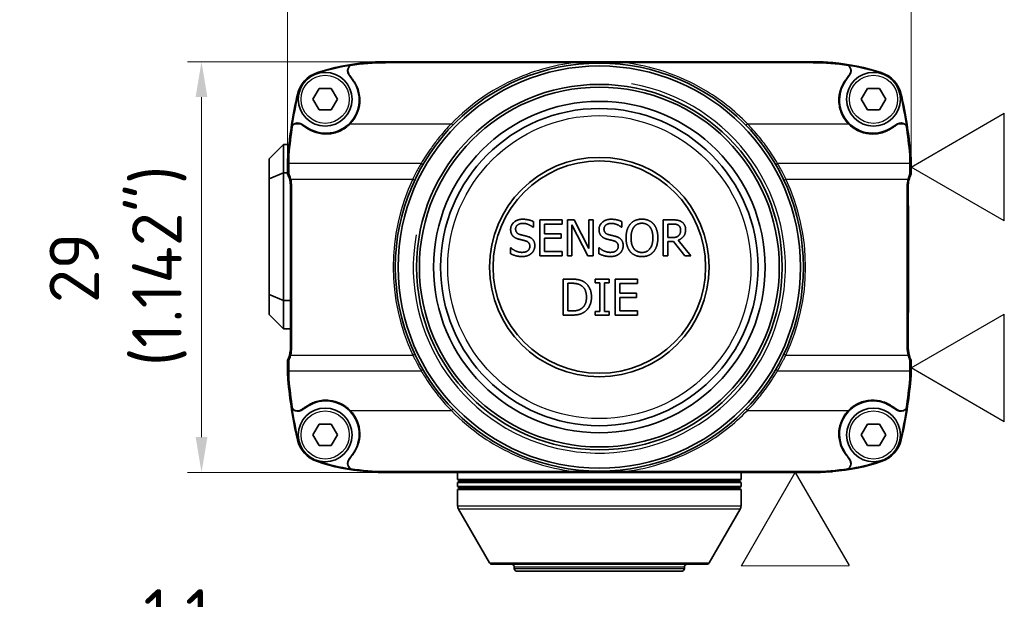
# Model space of a CAD drawing. Header units: millimetres. Extents: x 0 to 420, y 0 to 297.
# Tile 23 of 46: x 209 to 279, y 151 to 192. Entities that reach past the tile are written whole.
import ezdxf
from ezdxf.enums import TextEntityAlignment as Align

# ---------------------------------------------------------------- set-up
doc = ezdxf.new("R2010")
doc.units = ezdxf.units.MM
doc.layers.get('0').update_dxf_attribs({"lineweight": 25})
for name, color, linetype, lineweight in [('Bemaßung (ISO)', 7, 'Continuous', 18), ('Sichtbar (ISO)', 7, 'Continuous', 35), ('Sichtbar schmal (ISO)', 7, 'Continuous', 25), ('Skizziergeometrie (ISO)', 7, 'Continuous', 25), ('Symbole(DIN) 2', 7, 'Continuous', 25)]:
    doc.layers.add(name, color=color, linetype=linetype, lineweight=lineweight)
doc.styles.add('Aktuell-DIN', font='arial.ttf')
doc.styles.add('Notiztext (DIN)', font='isocpeur.ttf')
doc.styles.add('Textstil35', font='arial.ttf')
doc.dimstyles.new('Standard (DIN)', dxfattribs={"dimtxt": 3.5, "dimasz": 2.5, "dimexe": 1, "dimexo": 0, "dimgap": 0.7, "dimtad": 1, "dimtoh": 1, "dimrnd": 1e-08, "dimtxsty": 'Notiztext (DIN)', "dimcen": 0.09, "dimdle": 10, "dimclrd": 256, "dimclre": 256, "dimclrt": 256, "dimazin": 2, "dimtfac": 0.514286, "dimtdec": 4, "dimtmove": 0, "dimatfit": 3, "dimfxl": 1, "dimtolj": 1, "dimlwd": -1, "dimlwe": -1, "dimarcsym": 0})

# ---------------------------------------------------------------- blocks, each defined once
blk = doc.blocks.new('*D22')
at = {"layer": 'Bemaßung (ISO)', "transparency": 16777216}
for p, q in [((228.4, 181.989), (228.4, 200.989)), ((272.4, 181.989), (272.4, 200.989)), ((230.9, 199.989), (269.9, 199.989))]:
    blk.add_line(p, q, dxfattribs=at)
for points in [[(230.9, 200.406), (230.9, 199.573), (228.4, 199.989)], [(269.9, 200.406), (269.9, 199.573), (272.4, 199.989)]]:
    blk.add_solid(points, dxfattribs=at)
at = {"layer": 'Defpoints', "color": 0, "transparency": 16777216}
for p in [(272.4, 199.989), (228.4, 181.989), (272.4, 181.989)]:
    blk.add_point(p, dxfattribs=at)
at = {"layer": 'Bemaßung (ISO)', "transparency": 16777216, "insert": (243.225, 210.723), "char_height": 3.5, "attachment_point": 1, "style": 'Notiztext (DIN)'}
blk.add_mtext('\\A1;{  }44{\\P(1.732")}', dxfattribs=at)
blk = doc.blocks.new('*D23')
at = {"layer": 'Bemaßung (ISO)', "transparency": 16777216}
for p, q in [((235.289, 188.923), (221.322, 188.923)), ((222.322, 186.423), (222.322, 162.423)), ((235.289, 159.923), (221.322, 159.923))]:
    blk.add_line(p, q, dxfattribs=at)
for points in [[(221.905, 186.423), (222.739, 186.423), (222.322, 188.923)], [(221.905, 162.423), (222.739, 162.423), (222.322, 159.923)]]:
    blk.add_solid(points, dxfattribs=at)
at = {"layer": 'Defpoints', "color": 0, "transparency": 16777216}
for p in [(235.289, 188.923), (222.322, 159.923), (235.289, 159.923)]:
    blk.add_point(p, dxfattribs=at)
at = {"layer": 'Bemaßung (ISO)', "transparency": 16777216, "insert": (211.589, 167.423), "char_height": 3.5, "attachment_point": 1, "rotation": 90, "style": 'Notiztext (DIN)'}
blk.add_mtext('\\A1;{  }29{\\P(1.142")}', dxfattribs=at)
blk = doc.blocks.new('Spezielle Angaben')
at = {"layer": 'Skizziergeometrie (ISO)'}
for p, q in [((0, 0), (6.582, 3.8)), ((6.582, -3.8), (6.582, 3.8)), ((6.582, -3.8), (0, 0))]:
    blk.add_line(p, q, dxfattribs=at)
at = {"layer": 'Symbole(DIN) 2', "color": 7, "style": 'Aktuell-DIN'}
blk.add_attdef('Angaben:', text='', height=3.5, dxfattribs=at).set_placement((10, 2.5), align=Align.TOP_LEFT)
at = {"layer": 'Symbole(DIN) 2', "color": 7, "style": 'Textstil35'}
blk.add_attdef('Position:', text='', height=2.5, dxfattribs=at).set_placement((2.5, 0), align=Align.MIDDLE_LEFT)
blk = doc.blocks.new('*D33')
at = {"layer": 'Bemaßung (ISO)', "transparency": 16777216}
for p, q in [((207.979, 169.023), (207.979, 139.95)), ((206.877, 168.733), (206.877, 139.95)), ((204.377, 140.95), (201.877, 140.95)), ((206.877, 140.95), (207.979, 140.95)), ((210.479, 140.95), (229.864, 140.95))]:
    blk.add_line(p, q, dxfattribs=at)
for points in [[(204.377, 141.366), (204.377, 140.533), (206.877, 140.95)], [(210.479, 141.366), (210.479, 140.533), (207.979, 140.95)]]:
    blk.add_solid(points, dxfattribs=at)
at = {"layer": 'Defpoints', "color": 0, "transparency": 16777216}
for p in [(207.979, 169.023), (206.877, 168.733), (206.877, 140.95)]:
    blk.add_point(p, dxfattribs=at)
at = {"layer": 'Bemaßung (ISO)', "transparency": 16777216, "insert": (213.764, 151.683), "char_height": 3.5, "attachment_point": 1, "style": 'Notiztext (DIN)'}
blk.add_mtext('\\A1;{  }1,1{\\P(0.043")}', dxfattribs=at)

msp = doc.modelspace()

# ---------------------------------------------------------------- linework, layer by layer
at = {"layer": 'Sichtbar (ISO)'}
for p, q in [((233.977, 188.873), (234.05, 188.873)), ((233.977, 188.867), (233.977, 188.873)), ((235.289, 188.923), (265.51, 188.923)), ((235.291, 188.863), (235.289, 188.863)), ((235.289, 188.856), (235.291, 188.856)), ((235.329, 188.863), (235.291, 188.863)), ((248.688, 188.863), (235.329, 188.863)), ((265.47, 188.863), (252.111, 188.863)), ((265.508, 188.863), (265.47, 188.863)), ((265.51, 188.863), (265.508, 188.863)), ((265.508, 188.856), (265.51, 188.856)), ((266.749, 188.873), (266.822, 188.873)), ((266.822, 188.873), (266.822, 188.867)), ((233.019, 187.579), (232.712, 188.014)), ((267.78, 187.579), (268.087, 188.014)), ((230.183, 186.273), (230.616, 187.023)), ((230.616, 187.023), (231.483, 187.023)), ((231.483, 187.023), (231.916, 186.273)), ((268.883, 186.273), (269.316, 187.023)), ((269.316, 187.023), (270.183, 187.023)), ((270.183, 187.023), (270.616, 186.273)), ((230.616, 185.523), (230.183, 186.273)), ((231.916, 186.273), (231.483, 185.523)), ((269.316, 185.523), (268.883, 186.273)), ((270.616, 186.273), (270.183, 185.523)), ((231.483, 185.523), (230.616, 185.523)), ((270.183, 185.523), (269.316, 185.523)), ((229.355, 184.537), (229.87, 184.221)), ((271.444, 184.537), (270.929, 184.221)), ((227.1, 182.073), (228.1, 183.073)), ((228.1, 181.073), (228.1, 183.073)), ((228.489, 183.073), (228.1, 183.073)), ((227.1, 182.073), (227.1, 180.659)), ((228.4, 181.989), (228.4, 180.985)), ((272.4, 180.985), (272.4, 181.989)), ((227.1, 180.659), (228.1, 181.073)), ((228.1, 172.073), (228.1, 181.073)), ((228.4, 181.073), (228.1, 181.073)), ((227.1, 180.659), (227.1, 172.487)), ((228.6, 180.113), (228.6, 178.923)), ((228.676, 168.733), (228.676, 180.113)), ((272.123, 180.113), (272.123, 168.733)), ((272.2, 178.923), (272.2, 180.113)), ((228.6, 169.923), (228.6, 178.923)), ((228.6, 178.923), (228.6, 169.923)), ((228.6, 178.923), (228.6, 178.923)), ((272.199, 169.923), (272.199, 178.923)), ((272.199, 178.923), (272.2, 178.923)), ((272.2, 178.923), (272.2, 169.923)), ((272.2, 178.747), (272.21, 178.747)), ((272.2, 178.471), (272.21, 178.471)), ((272.2, 178.204), (272.21, 178.204)), ((245.749, 177.235), (245.724, 177.235)), ((245.749, 177.638), (245.749, 177.235)), ((246.191, 177.757), (247.78, 177.757)), ((246.191, 175.217), (246.191, 177.757)), ((247.78, 177.457), (246.529, 177.457)), ((246.529, 177.457), (246.529, 176.761)), ((247.78, 177.757), (247.78, 177.457)), ((248.151, 175.217), (248.151, 177.757)), ((248.151, 177.757), (248.63, 177.757)), ((249.59, 175.217), (248.466, 177.408)), ((248.466, 177.408), (248.466, 175.217)), ((248.63, 177.757), (249.653, 175.746)), ((249.653, 175.746), (249.653, 177.757)), ((249.653, 177.757), (249.968, 177.757)), ((249.968, 177.757), (249.968, 175.217)), ((251.985, 177.235), (251.961, 177.235)), ((251.985, 177.638), (251.985, 177.235)), ((254.9, 175.217), (254.9, 177.757)), ((254.9, 177.757), (255.555, 177.757)), ((255.238, 176.51), (255.238, 177.465)), ((255.238, 177.465), (255.573, 177.465)), ((246.529, 176.761), (247.696, 176.761)), ((247.696, 176.761), (247.696, 176.461)), ((255.534, 176.51), (255.238, 176.51)), ((272.2, 177.005), (272.21, 177.005)), ((247.696, 176.461), (246.529, 176.461)), ((246.529, 176.461), (246.529, 175.518)), ((255.625, 176.228), (255.238, 176.228)), ((255.238, 176.228), (255.238, 175.217)), ((256.427, 175.217), (255.625, 176.228)), ((255.962, 176.323), (256.866, 175.217)), ((272.2, 176.148), (272.21, 176.148)), ((272.2, 176.094), (272.21, 176.094)), ((272.2, 176.088), (272.21, 176.088)), ((272.2, 176.086), (272.21, 176.086)), ((244.121, 175.37), (244.121, 175.794)), ((244.121, 175.794), (244.145, 175.794)), ((247.78, 175.217), (246.191, 175.217)), ((246.529, 175.518), (247.78, 175.518)), ((247.78, 175.518), (247.78, 175.217)), ((248.466, 175.217), (248.151, 175.217)), ((249.968, 175.217), (249.59, 175.217)), ((250.357, 175.37), (250.357, 175.794)), ((250.357, 175.794), (250.382, 175.794)), ((255.238, 175.217), (254.9, 175.217)), ((256.866, 175.217), (256.427, 175.217)), ((272.2, 175.759), (272.21, 175.759)), ((272.21, 175.759), (272.21, 171.234)), ((247.841, 171.035), (247.841, 173.575)), ((247.841, 173.575), (248.419, 173.575)), ((248.179, 171.328), (248.179, 173.283)), ((248.179, 173.283), (248.436, 173.283)), ((250.111, 173.316), (250.111, 173.575)), ((250.111, 173.575), (251.095, 173.575)), ((250.434, 173.316), (250.111, 173.316)), ((250.434, 171.295), (250.434, 173.316)), ((251.095, 173.316), (250.772, 173.316)), ((250.772, 173.316), (250.772, 171.295)), ((251.095, 173.575), (251.095, 173.316)), ((251.513, 173.575), (253.102, 173.575)), ((251.513, 171.035), (251.513, 173.575)), ((253.102, 173.275), (251.851, 173.275)), ((251.851, 173.275), (251.851, 172.579)), ((253.102, 173.575), (253.102, 173.275)), ((227.1, 172.487), (228.1, 172.073)), ((227.1, 172.487), (227.1, 171.073)), ((251.851, 172.579), (253.018, 172.579)), ((253.018, 172.579), (253.018, 172.279)), ((228.1, 170.073), (228.1, 172.073)), ((228.6, 172.073), (228.1, 172.073)), ((253.018, 172.279), (251.851, 172.279)), ((251.851, 172.279), (251.851, 171.336)), ((227.1, 171.073), (228.1, 170.073)), ((248.426, 171.035), (247.841, 171.035)), ((248.436, 171.328), (248.179, 171.328)), ((250.111, 171.035), (250.111, 171.295)), ((250.111, 171.295), (250.434, 171.295)), ((251.095, 171.035), (250.111, 171.035)), ((250.772, 171.295), (251.095, 171.295)), ((251.095, 171.295), (251.095, 171.035)), ((253.102, 171.035), (251.513, 171.035)), ((251.851, 171.336), (253.102, 171.336)), ((253.102, 171.336), (253.102, 171.035)), ((272.2, 171.234), (272.21, 171.234)), ((272.2, 171.233), (272.21, 171.233)), ((272.2, 171.233), (272.21, 171.233)), ((272.2, 171.229), (272.21, 171.229)), ((228.6, 170.073), (228.1, 170.073)), ((228.6, 169.923), (228.6, 168.733)), ((228.6, 169.923), (228.6, 169.923)), ((272.2, 169.923), (272.199, 169.923)), ((272.2, 168.733), (272.2, 169.923)), ((228.4, 167.861), (228.4, 167.761)), ((228.4, 167.761), (228.4, 166.857)), ((272.4, 167.761), (272.4, 167.861)), ((272.4, 166.857), (272.4, 167.761)), ((229.355, 164.31), (229.87, 164.626)), ((271.444, 164.31), (270.929, 164.626)), ((230.183, 162.573), (230.616, 163.323)), ((230.616, 163.323), (231.483, 163.323)), ((231.483, 163.323), (231.916, 162.573)), ((268.883, 162.573), (269.316, 163.323)), ((269.316, 163.323), (270.183, 163.323)), ((270.183, 163.323), (270.616, 162.573)), ((230.616, 161.823), (230.183, 162.573)), ((231.916, 162.573), (231.483, 161.823)), ((269.316, 161.823), (268.883, 162.573)), ((270.616, 162.573), (270.183, 161.823)), ((231.483, 161.823), (230.616, 161.823)), ((233.019, 161.267), (232.712, 160.833)), ((267.78, 161.267), (268.087, 160.833)), ((270.183, 161.823), (269.316, 161.823)), ((233.977, 159.973), (233.977, 159.979)), ((234.05, 159.973), (233.977, 159.973)), ((235.291, 159.991), (235.289, 159.991)), ((235.289, 159.983), (235.291, 159.983)), ((265.51, 159.923), (235.289, 159.923)), ((235.291, 159.983), (235.329, 159.983)), ((235.329, 159.983), (248.688, 159.983)), ((240.4, 159.923), (240.4, 159.423)), ((252.111, 159.983), (265.47, 159.983)), ((260.4, 159.923), (260.4, 159.423)), ((265.47, 159.983), (265.508, 159.983)), ((265.51, 159.991), (265.508, 159.991)), ((265.508, 159.983), (265.51, 159.983)), ((266.822, 159.973), (266.749, 159.973)), ((266.822, 159.979), (266.822, 159.973)), ((260.4, 159.423), (240.4, 159.423)), ((240.573, 159.323), (240.4, 159.423)), ((240.573, 159.323), (240.4, 159.223)), ((240.4, 159.223), (260.4, 159.223)), ((240.4, 159.223), (240.4, 158.923)), ((240.573, 159.323), (260.226, 159.323)), ((260.226, 159.323), (260.4, 159.423)), ((260.226, 159.323), (260.4, 159.223)), ((260.4, 159.223), (260.4, 158.923)), ((260.4, 158.923), (240.4, 158.923)), ((240.573, 158.823), (240.4, 158.923)), ((240.573, 158.823), (240.4, 158.723)), ((240.4, 158.723), (260.4, 158.723)), ((240.4, 158.723), (240.4, 157.577)), ((240.573, 158.823), (260.226, 158.823)), ((260.226, 158.823), (260.4, 158.923)), ((260.226, 158.823), (260.4, 158.723)), ((260.4, 158.723), (260.4, 157.577)), ((242.651, 153.543), (240.466, 157.327)), ((258.148, 153.543), (260.333, 157.327)), ((257.975, 153.443), (242.824, 153.443)), ((244.4, 153.143), (244.4, 153.243)), ((256.2, 152.943), (244.6, 152.943)), ((256.4, 153.143), (256.4, 153.243))]:
    msp.add_line(p, q, dxfattribs=at)
for centre, radius in [((250.4, 174.423), 14.4), ((250.4, 174.423), 14.2), ((231.05, 186.273), 1.9), ((269.75, 186.273), 1.9), ((250.4, 174.423), 12.9), ((250.4, 174.423), 12.7), ((250.4, 174.423), 11.7), ((250.4, 174.423), 11.2), ((250.4, 174.423), 7.75), ((250.4, 174.423), 7.5), ((231.05, 162.573), 1.9), ((269.75, 162.573), 1.9)]:
    msp.add_circle(centre, radius, dxfattribs=at)
for centre, radius, start, end in [((235.289, 173.531), 15.392, 95.06069, 108.13416), ((235.289, 173.531), 15.345, 98.91458, 108.13416), ((233.08, 188.273), 0.45, 138.06935, 215.23945), ((235.289, 173.531), 15.392, 90, 95.06069), ((265.51, 173.531), 15.392, 84.93931, 90), ((265.51, 173.531), 15.392, 71.86584, 84.93931), ((265.51, 173.531), 15.345, 71.86584, 81.08542), ((267.72, 188.273), 0.45, 324.76055, 41.93065), ((231.161, 186.139), 2.126, 108.13416, 167.23661), ((231.161, 186.139), 2.079, 108.13416, 167.23661), ((269.639, 186.139), 2.079, 12.76339, 71.86584), ((269.639, 186.139), 2.126, 12.76339, 71.86584), ((231.1, 186.223), 2.35, 238.45385, 35.23945), ((269.7, 186.223), 2.35, 144.76055, 301.54615), ((260.801, 179.424), 32.517, 167.23661, 174.83442), ((260.801, 179.424), 32.47, 167.23661, 171.32398), ((239.998, 179.424), 32.47, 8.67602, 12.76339), ((239.998, 179.424), 32.517, 5.16558, 12.76339), ((229.12, 184.153), 0.45, 58.45385, 132.50305), ((271.68, 184.153), 0.45, 47.49695, 121.54615), ((232.428, 181.989), 4.029, 174.83442, 180), ((268.371, 181.989), 4.029, 0, 5.16558), ((226.6, 180.113), 2, 0, 25.84193), ((274.2, 180.113), 2, 154.15807, 180), ((226.6, 180.113), 2.077, 0, 14.67957), ((274.2, 180.113), 2.077, 165.32043, 180), ((226.6, 168.733), 2, 338.43761, 0), ((226.6, 168.733), 2.077, 345.32043, 0), ((274.2, 168.733), 2.077, 180, 194.67957), ((274.2, 168.733), 2, 180, 201.56239), ((226.6, 168.733), 2, 334.15807, 338.43761), ((274.2, 168.733), 2, 201.56239, 205.84193), ((232.428, 166.857), 4.029, 180, 185.16558), ((268.371, 166.857), 4.029, 354.83442, 0), ((260.801, 169.422), 32.517, 185.16558, 192.76339), ((239.998, 169.422), 32.517, 347.23661, 354.83442), ((231.1, 162.623), 2.35, 324.76055, 121.54615), ((269.7, 162.623), 2.35, 58.45385, 215.23945), ((260.801, 169.422), 32.47, 188.67602, 192.76339), ((229.12, 164.693), 0.45, 227.49695, 301.54615), ((271.68, 164.693), 0.45, 238.45385, 312.50305), ((239.998, 169.422), 32.47, 347.23661, 351.32398), ((231.161, 162.708), 2.126, 192.76339, 251.86584), ((231.161, 162.708), 2.079, 192.76339, 251.86584), ((269.639, 162.708), 2.079, 288.13416, 347.23661), ((269.639, 162.708), 2.126, 288.13416, 347.23661), ((235.289, 175.315), 15.392, 251.86584, 264.93931), ((235.289, 175.315), 15.345, 251.86584, 261.08542), ((233.08, 160.573), 0.45, 144.76055, 221.93065), ((265.51, 175.315), 15.392, 275.06069, 288.13416), ((265.51, 175.315), 15.345, 278.91458, 288.13416), ((267.72, 160.573), 0.45, 318.06935, 35.23945), ((235.289, 175.315), 15.392, 264.93931, 270), ((265.51, 175.315), 15.392, 270, 275.06069), ((240.9, 157.577), 0.5, 180, 210), ((259.9, 157.577), 0.5, 330, 0), ((242.824, 153.643), 0.2, 210, 270), ((244.2, 153.243), 0.2, 0, 90), ((244.6, 153.143), 0.2, 180, 270), ((256.2, 153.143), 0.2, 270, 0), ((256.6, 153.243), 0.2, 90, 180), ((257.975, 153.643), 0.2, 270, 330)]:
    msp.add_arc(centre, radius, start, end, dxfattribs=at)
for centre, major_axis, start_param, end_param in [((227.129, 176.053), (0, 103), 4.767681, 4.770058), ((228.214, 180.639), (0, 20), 4.730537, 4.767681), ((273.67, 176.053), (0, -103), 4.65472, 4.657097), ((272.585, 180.639), (0, -20), 4.657097, 4.694241), ((228.214, 168.207), (0, 20), 4.657097, 4.694241), ((272.585, 168.207), (0, -20), 4.730537, 4.767681), ((227.129, 172.794), (0, 103), 4.65472, 4.657097), ((273.67, 172.794), (0, -103), 4.767681, 4.770058)]:
    msp.add_ellipse(centre, major_axis=major_axis, ratio=0.013091, start_param=start_param, end_param=end_param, dxfattribs=at)
for points, knots in [([(232.835, 188.658), (232.8, 188.634), (232.77, 188.605), (232.708, 188.529), (232.682, 188.478), (232.65, 188.372), (232.645, 188.317), (232.653, 188.21), (232.666, 188.16), (232.707, 188.068), (232.73, 188.034), (232.747, 188.01)], [0.02231047, 0.02231047, 0.02231047, 0.02231047, 0.03490175, 0.03490175, 0.05193974, 0.05193974, 0.06849074, 0.06849074, 0.08434196, 0.08434196, 0.09876575, 0.09876575, 0.09876575, 0.09876575]), ([(252.111, 188.863), (251.862, 188.863), (251.594, 188.863), (251.179, 188.863), (250.981, 188.863), (250.72, 188.863), (250.65, 188.863), (250.546, 188.863), (250.512, 188.863), (250.457, 188.863), (250.437, 188.863), (250.398, 188.863), (250.379, 188.863), (250.337, 188.863), (250.314, 188.863), (250.242, 188.863), (250.193, 188.863), (249.769, 188.863), (249.422, 188.863), (248.945, 188.863), (248.816, 188.863), (248.688, 188.863)], [-0.3283784, -0.3283784, -0.3283784, -0.3283784, -0.2566435, -0.2566435, -0.2032121, -0.2032121, -0.1837016, -0.1837016, -0.1741778, -0.1741778, -0.1684416, -0.1684416, -0.1632839, -0.1632839, -0.1566986, -0.1566986, -0.1431136, -0.1431136, -0.0385067, -0.0385067, 0, 0, 0, 0]), ([(268.052, 188.01), (268.073, 188.039), (268.102, 188.083), (268.144, 188.199), (268.153, 188.257), (268.149, 188.375), (268.135, 188.432), (268.086, 188.537), (268.051, 188.583), (267.995, 188.635), (267.98, 188.647), (267.964, 188.658)], [0, 0, 0, 0, 0.01064622, 0.01064622, 0.02061815, 0.02061815, 0.03045675, 0.03045675, 0.0401093, 0.0401093, 0.04328918, 0.04328918, 0.04328918, 0.04328918]), ([(232.747, 188.01), (232.779, 187.964), (232.812, 187.919), (232.876, 187.829), (232.908, 187.784), (232.94, 187.739)], [0, 0, 0, 0, 0.01683135, 0.01683135, 0.03346686, 0.03346686, 0.03346686, 0.03346686]), ([(232.94, 187.739), (232.944, 187.735), (232.955, 187.72), (233.067, 187.578), (233.251, 187.326), (233.471, 186.658), (233.509, 186.344), (233.467, 185.761), (233.4, 185.495), (233.177, 184.988), (233.019, 184.752), (232.823, 184.55)], [0, 0, 0, 0, 0.00157898, 0.00157898, 0.01117976, 0.01117976, 0.01884989, 0.01884989, 0.02552086, 0.02552086, 0.03240701, 0.03240701, 0.03240701, 0.03240701]), ([(267.976, 184.55), (267.769, 184.764), (267.605, 185.014), (267.376, 185.562), (267.314, 185.855), (267.3, 186.433), (267.343, 186.713), (267.501, 187.175), (267.592, 187.36), (267.784, 187.649), (267.85, 187.727), (267.859, 187.739)], [0.0027558, 0.0027558, 0.0027558, 0.0027558, 0.0921597, 0.0921597, 0.1815026, 0.1815026, 0.2664349, 0.2664349, 0.3286928, 0.3286928, 0.370602, 0.370602, 0.370602, 0.370602]), ([(267.859, 187.739), (267.891, 187.784), (267.923, 187.829), (267.987, 187.919), (268.02, 187.964), (268.052, 188.01)], [0, 0, 0, 0, 0.01663357, 0.01663357, 0.03346686, 0.03346686, 0.03346686, 0.03346686]), ([(228.925, 184.55), (228.873, 184.528), (228.824, 184.497), (228.769, 184.443), (228.756, 184.427), (228.743, 184.411)], [0.0004588, 0.0004588, 0.0004588, 0.0004588, 0.01759576, 0.01759576, 0.02373277, 0.02373277, 0.02373277, 0.02373277]), ([(229.264, 184.55), (229.223, 184.566), (229.18, 184.577), (229.094, 184.585), (229.052, 184.583), (228.982, 184.57), (228.953, 184.561), (228.925, 184.55)], [0.004726, 0.004726, 0.004726, 0.004726, 0.01800862, 0.01800862, 0.03057725, 0.03057725, 0.03956399, 0.03956399, 0.03956399, 0.03956399]), ([(229.735, 184.249), (229.671, 184.291), (229.607, 184.334), (229.478, 184.419), (229.414, 184.462), (229.35, 184.505)], [0, 0, 0, 0, 0.02313916, 0.02313916, 0.04635103, 0.04635103, 0.04635103, 0.04635103]), ([(232.823, 184.55), (232.61, 184.329), (232.356, 184.151), (231.804, 183.906), (231.514, 183.837), (230.944, 183.809), (230.668, 183.844), (230.237, 183.976), (230.076, 184.045), (229.879, 184.156), (229.836, 184.183), (229.764, 184.23), (229.743, 184.244), (229.735, 184.249)], [0.0002384, 0.0002384, 0.0002384, 0.0002384, 0.0926244, 0.0926244, 0.1813188, 0.1813188, 0.2640356, 0.2640356, 0.3165978, 0.3165978, 0.3319264, 0.3319264, 0.3421054, 0.3421054, 0.3421054, 0.3421054]), ([(271.064, 184.249), (271.056, 184.244), (271.033, 184.228), (270.91, 184.148), (270.817, 184.097), (270.604, 183.995), (270.483, 183.95), (270.062, 183.828), (269.751, 183.801), (269.175, 183.861), (268.912, 183.935), (268.409, 184.175), (268.175, 184.344), (267.976, 184.55)], [0, 0, 0, 0, 0.00277175, 0.00277175, 0.01071671, 0.01071671, 0.02029997, 0.02029997, 0.04320878, 0.04320878, 0.06329757, 0.06329757, 0.08457191, 0.08457191, 0.08457191, 0.08457191]), ([(271.449, 184.505), (271.385, 184.462), (271.321, 184.419), (271.192, 184.334), (271.128, 184.291), (271.064, 184.249)], [0, 0, 0, 0, 0.02321085, 0.02321085, 0.04635104, 0.04635104, 0.04635104, 0.04635104]), ([(271.874, 184.55), (271.837, 184.565), (271.797, 184.575), (271.707, 184.586), (271.656, 184.583), (271.582, 184.566), (271.558, 184.559), (271.535, 184.55)], [0.00463113, 0.00463113, 0.00463113, 0.00463113, 0.01670397, 0.01670397, 0.03196416, 0.03196416, 0.03939169, 0.03939169, 0.03939169, 0.03939169]), ([(272.056, 184.411), (272.041, 184.431), (272.024, 184.449), (271.967, 184.502), (271.922, 184.53), (271.874, 184.55)], [0.02641172, 0.02641172, 0.02641172, 0.02641172, 0.03395513, 0.03395513, 0.04969609, 0.04969609, 0.04969609, 0.04969609]), ([(228.608, 180.639), (228.584, 180.73), (228.554, 180.82), (228.505, 180.94), (228.491, 180.971), (228.476, 181.002)], [0.99079288, 0.99079288, 0.99079288, 0.99079288, 1.01750739, 1.01750739, 1.0272812, 1.0272812, 1.0272812, 1.0272812]), ([(272.323, 181.002), (272.308, 180.971), (272.294, 180.94), (272.245, 180.82), (272.215, 180.73), (272.191, 180.639)], [0.22496185, 0.22496185, 0.22496185, 0.22496185, 0.23473565, 0.23473565, 0.26145016, 0.26145016, 0.26145016, 0.26145016]), ([(272.21, 178.747), (272.21, 178.747), (272.21, 178.746), (272.21, 178.725), (272.21, 178.54), (272.21, 178.471)], [-0.07596295, -0.07596295, -0.07596295, -0.07596295, -0.07199221, -0.07199221, 0, 0, 0, 0]), ([(272.21, 178.471), (272.21, 178.412), (272.21, 178.389), (272.21, 178.304), (272.21, 178.258), (272.21, 178.204)], [-0.2095518, -0.2095518, -0.2095518, -0.2095518, -0.18410842, -0.18410842, -0.16456896, -0.16456896, -0.16456896, -0.16456896]), ([(272.21, 178.204), (272.21, 178.059), (272.21, 177.923), (272.21, 177.439), (272.21, 177.229), (272.21, 177.005)], [-0.3139342, -0.3139342, -0.3139342, -0.3139342, -0.1307295, -0.1307295, 0, 0, 0, 0]), ([(272.21, 176.094), (272.21, 176.093), (272.21, 176.093), (272.21, 176.091), (272.21, 176.09), (272.21, 176.088)], [-0.02306188, -0.02306188, -0.02306188, -0.02306188, -0.01153104, -0.01153104, 0, 0, 0, 0]), ([(272.21, 176.086), (272.21, 176.086), (272.21, 176.084), (272.21, 176.046), (272.21, 176.023), (272.21, 175.957), (272.21, 175.917), (272.21, 175.824), (272.21, 175.797), (272.21, 175.759)], [-0.03734187, -0.03734187, -0.03734187, -0.03734187, -0.02637236, -0.02637236, -0.01917526, -0.01917526, -0.01156827, -0.01156827, 0, 0, 0, 0]), ([(272.21, 171.233), (272.21, 171.233), (272.21, 171.233), (272.21, 171.233), (272.21, 171.233), (272.21, 171.233)], [-0.009869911, -0.009869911, -0.009869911, -0.009869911, -0.006614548, -0.006614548, 0, 0, 0, 0]), ([(272.21, 171.233), (272.21, 171.232), (272.21, 171.23), (272.21, 171.229), (272.21, 171.229), (272.21, 171.229)], [-0.1429998, -0.1429998, -0.1429998, -0.1429998, -0.0576008, -0.0576008, 0, 0, 0, 0]), ([(228.476, 167.844), (228.491, 167.875), (228.505, 167.907), (228.554, 168.026), (228.584, 168.116), (228.608, 168.207)], [0.85108337, 0.85108337, 0.85108337, 0.85108337, 0.86085718, 0.86085718, 0.88757169, 0.88757169, 0.88757169, 0.88757169]), ([(272.191, 168.207), (272.215, 168.116), (272.245, 168.026), (272.294, 167.907), (272.308, 167.875), (272.323, 167.844)], [0.36467136, 0.36467136, 0.36467136, 0.36467136, 0.39138587, 0.39138587, 0.40115968, 0.40115968, 0.40115968, 0.40115968]), ([(229.735, 164.598), (229.743, 164.603), (229.766, 164.619), (229.889, 164.698), (229.982, 164.75), (230.195, 164.851), (230.316, 164.897), (230.737, 165.019), (231.048, 165.046), (231.624, 164.985), (231.887, 164.911), (232.39, 164.671), (232.625, 164.503), (232.823, 164.297)], [0, 0, 0, 0, 0.00277175, 0.00277175, 0.01071671, 0.01071671, 0.02029997, 0.02029997, 0.04320878, 0.04320878, 0.06329757, 0.06329757, 0.08457191, 0.08457191, 0.08457191, 0.08457191]), ([(267.976, 164.297), (268.189, 164.518), (268.443, 164.696), (268.995, 164.941), (269.285, 165.01), (269.855, 165.037), (270.131, 165.003), (270.562, 164.871), (270.723, 164.802), (270.92, 164.69), (270.963, 164.664), (271.035, 164.617), (271.056, 164.602), (271.064, 164.598)], [0.0002384, 0.0002384, 0.0002384, 0.0002384, 0.0926244, 0.0926244, 0.1813188, 0.1813188, 0.2640356, 0.2640356, 0.3165978, 0.3165978, 0.3319264, 0.3319264, 0.3421054, 0.3421054, 0.3421054, 0.3421054]), ([(228.743, 164.435), (228.758, 164.416), (228.775, 164.397), (228.832, 164.345), (228.877, 164.316), (228.925, 164.297)], [0.02641172, 0.02641172, 0.02641172, 0.02641172, 0.03395513, 0.03395513, 0.04969609, 0.04969609, 0.04969609, 0.04969609]), ([(228.925, 164.297), (228.962, 164.281), (229.002, 164.271), (229.092, 164.261), (229.143, 164.263), (229.217, 164.28), (229.241, 164.287), (229.264, 164.297)], [0.00463113, 0.00463113, 0.00463113, 0.00463113, 0.01670397, 0.01670397, 0.03196416, 0.03196416, 0.03939169, 0.03939169, 0.03939169, 0.03939169]), ([(229.35, 164.342), (229.414, 164.384), (229.478, 164.427), (229.607, 164.512), (229.671, 164.555), (229.735, 164.598)], [0, 0, 0, 0, 0.02321085, 0.02321085, 0.04635104, 0.04635104, 0.04635104, 0.04635104]), ([(232.823, 164.297), (233.03, 164.083), (233.194, 163.832), (233.423, 163.284), (233.485, 162.992), (233.499, 162.414), (233.456, 162.134), (233.298, 161.672), (233.207, 161.487), (233.015, 161.197), (232.949, 161.119), (232.94, 161.108)], [0.0027558, 0.0027558, 0.0027558, 0.0027558, 0.0921597, 0.0921597, 0.1815026, 0.1815026, 0.2664349, 0.2664349, 0.3286928, 0.3286928, 0.370602, 0.370602, 0.370602, 0.370602]), ([(267.859, 161.108), (267.856, 161.112), (267.844, 161.126), (267.732, 161.269), (267.548, 161.52), (267.328, 162.189), (267.29, 162.502), (267.332, 163.086), (267.399, 163.352), (267.622, 163.858), (267.78, 164.094), (267.976, 164.297)], [0, 0, 0, 0, 0.00157898, 0.00157898, 0.01117976, 0.01117976, 0.01884989, 0.01884989, 0.02552086, 0.02552086, 0.03240701, 0.03240701, 0.03240701, 0.03240701]), ([(271.064, 164.598), (271.128, 164.555), (271.192, 164.512), (271.321, 164.427), (271.385, 164.384), (271.449, 164.342)], [0, 0, 0, 0, 0.02313916, 0.02313916, 0.04635103, 0.04635103, 0.04635103, 0.04635103]), ([(271.535, 164.297), (271.576, 164.28), (271.619, 164.27), (271.705, 164.262), (271.747, 164.264), (271.817, 164.277), (271.846, 164.285), (271.874, 164.297)], [0.004726, 0.004726, 0.004726, 0.004726, 0.01800862, 0.01800862, 0.03057725, 0.03057725, 0.03956399, 0.03956399, 0.03956399, 0.03956399]), ([(271.874, 164.297), (271.926, 164.318), (271.975, 164.35), (272.03, 164.404), (272.043, 164.419), (272.056, 164.435)], [0.0004588, 0.0004588, 0.0004588, 0.0004588, 0.01759576, 0.01759576, 0.02373277, 0.02373277, 0.02373277, 0.02373277]), ([(232.747, 160.837), (232.726, 160.808), (232.697, 160.763), (232.655, 160.648), (232.646, 160.589), (232.65, 160.472), (232.664, 160.414), (232.713, 160.31), (232.748, 160.263), (232.804, 160.212), (232.819, 160.2), (232.835, 160.189)], [0, 0, 0, 0, 0.01064622, 0.01064622, 0.02061815, 0.02061815, 0.03045675, 0.03045675, 0.0401093, 0.0401093, 0.04328918, 0.04328918, 0.04328918, 0.04328918]), ([(232.94, 161.108), (232.908, 161.063), (232.876, 161.018), (232.812, 160.927), (232.779, 160.882), (232.747, 160.837)], [0, 0, 0, 0, 0.01663357, 0.01663357, 0.03346686, 0.03346686, 0.03346686, 0.03346686]), ([(268.052, 160.837), (268.02, 160.882), (267.987, 160.927), (267.923, 161.018), (267.891, 161.063), (267.859, 161.108)], [0, 0, 0, 0, 0.01683135, 0.01683135, 0.03346686, 0.03346686, 0.03346686, 0.03346686]), ([(267.964, 160.189), (267.999, 160.213), (268.029, 160.241), (268.091, 160.318), (268.117, 160.368), (268.149, 160.474), (268.154, 160.529), (268.146, 160.636), (268.133, 160.687), (268.092, 160.779), (268.069, 160.813), (268.052, 160.837)], [0.02231047, 0.02231047, 0.02231047, 0.02231047, 0.03490175, 0.03490175, 0.05193974, 0.05193974, 0.06849074, 0.06849074, 0.08434196, 0.08434196, 0.09876575, 0.09876575, 0.09876575, 0.09876575]), ([(248.688, 159.983), (248.937, 159.983), (249.204, 159.983), (249.619, 159.983), (249.817, 159.983), (250.079, 159.983), (250.149, 159.983), (250.253, 159.983), (250.287, 159.983), (250.342, 159.983), (250.362, 159.983), (250.401, 159.983), (250.42, 159.983), (250.462, 159.983), (250.485, 159.983), (250.557, 159.983), (250.606, 159.983), (251.029, 159.983), (251.377, 159.983), (251.854, 159.983), (251.983, 159.983), (252.111, 159.983)], [-0.3283724, -0.3283724, -0.3283724, -0.3283724, -0.2567475, -0.2567475, -0.2032368, -0.2032368, -0.1837073, -0.1837073, -0.1741776, -0.1741776, -0.1684401, -0.1684401, -0.163283, -0.163283, -0.1567002, -0.1567002, -0.1431281, -0.1431281, -0.0385074, -0.0385074, 0, 0, 0, 0])]:
    msp.add_open_spline(points, degree=3, knots=knots, dxfattribs=at)
for points, degree in [([(232.835, 188.658), (233.661, 188.792), (234.486, 188.856), (235.289, 188.856)], 3), ([(232.912, 188.691), (232.876, 188.679), (232.851, 188.667), (232.835, 188.658)], 3), ([(235.291, 188.856), (235.303, 188.856), (235.316, 188.858), (235.329, 188.863)], 3), ([(265.47, 188.863), (265.483, 188.858), (265.496, 188.856), (265.508, 188.856)], 3), ([(265.51, 188.856), (266.313, 188.856), (267.138, 188.792), (267.964, 188.658)], 3), ([(267.964, 188.658), (267.948, 188.667), (267.924, 188.679), (267.887, 188.691)], 3), ([(228.491, 182.345), (228.553, 183.032), (228.637, 183.722), (228.743, 184.411)], 3), ([(228.743, 184.411), (228.732, 184.394), (228.717, 184.366), (228.702, 184.322)], 3), ([(229.35, 184.505), (229.323, 184.522), (229.294, 184.538), (229.264, 184.55)], 3), ([(271.535, 184.55), (271.505, 184.538), (271.476, 184.522), (271.449, 184.505)], 3), ([(272.056, 184.411), (272.162, 183.722), (272.246, 183.032), (272.308, 182.345)], 3), ([(272.097, 184.322), (272.082, 184.366), (272.067, 184.394), (272.056, 184.411)], 3), ([(228.475, 181.989), (228.475, 182.106), (228.481, 182.225), (228.491, 182.345)], 3), ([(272.308, 182.345), (272.318, 182.225), (272.324, 182.106), (272.324, 181.989)], 3), ([(228.4, 180.985), (228.437, 180.994), (228.476, 181.002)], 2), ([(272.4, 180.985), (272.362, 180.994), (272.323, 181.002)], 2), ([(244.139, 177.076), (244.139, 177.385), (244.621, 177.803), (244.993, 177.803)], 2), ([(245.016, 177.51), (244.781, 177.51), (244.491, 177.29), (244.491, 177.111)], 2), ([(244.993, 177.803), (245.207, 177.803), (245.586, 177.718), (245.749, 177.638)], 2), ([(245.724, 177.235), (245.603, 177.346), (245.224, 177.51), (245.016, 177.51)], 2), ([(250.376, 177.076), (250.376, 177.385), (250.857, 177.803), (251.23, 177.803)], 2), ([(251.253, 177.51), (251.018, 177.51), (250.728, 177.29), (250.728, 177.111)], 2), ([(251.23, 177.803), (251.444, 177.803), (251.823, 177.718), (251.985, 177.638)], 2), ([(251.961, 177.235), (251.839, 177.346), (251.461, 177.51), (251.253, 177.51)], 2), ([(252.284, 176.487), (252.284, 176.807), (252.442, 177.292), (252.589, 177.467)], 2), ([(252.589, 177.467), (252.737, 177.636), (253.15, 177.811), (253.406, 177.811)], 2), ([(252.636, 176.487), (252.636, 176.735), (252.743, 177.126), (252.844, 177.255)], 2), ([(252.844, 177.255), (252.949, 177.391), (253.225, 177.519), (253.408, 177.519)], 2), ([(253.406, 177.811), (253.665, 177.811), (254.081, 177.63), (254.225, 177.467)], 2), ([(253.408, 177.519), (253.585, 177.519), (253.869, 177.387), (253.97, 177.255)], 2), ([(253.97, 177.255), (254.069, 177.128), (254.178, 176.739), (254.178, 176.487)], 2), ([(254.225, 177.467), (254.369, 177.298), (254.53, 176.804), (254.53, 176.487)], 2), ([(255.555, 177.757), (255.773, 177.757), (256.067, 177.71), (256.201, 177.624)], 2), ([(255.573, 177.465), (255.713, 177.465), (255.905, 177.426), (255.977, 177.379)], 2), ([(255.977, 177.379), (256.059, 177.323), (256.137, 177.152), (256.137, 177.041)], 2), ([(256.201, 177.624), (256.335, 177.537), (256.489, 177.268), (256.489, 177.068)], 2), ([(244.304, 176.617), (244.225, 176.702), (244.139, 176.928), (244.139, 177.076)], 2), ([(244.724, 176.393), (244.592, 176.428), (244.384, 176.533), (244.304, 176.617)], 2), ([(244.491, 177.111), (244.491, 176.951), (244.662, 176.759), (244.822, 176.716)], 2), ([(244.822, 176.716), (244.929, 176.687), (245.24, 176.613), (245.343, 176.582)], 2), ([(245.343, 176.582), (245.605, 176.502), (245.847, 176.179), (245.847, 175.942)], 2), ([(250.541, 176.617), (250.462, 176.702), (250.376, 176.928), (250.376, 177.076)], 2), ([(250.96, 176.393), (250.829, 176.428), (250.621, 176.533), (250.541, 176.617)], 2), ([(250.728, 177.111), (250.728, 176.951), (250.899, 176.759), (251.059, 176.716)], 2), ([(251.059, 176.716), (251.166, 176.687), (251.477, 176.613), (251.58, 176.582)], 2), ([(251.58, 176.582), (251.841, 176.502), (252.084, 176.179), (252.084, 175.942)], 2), ([(255.993, 176.642), (255.913, 176.562), (255.68, 176.51), (255.534, 176.51)], 2), ([(256.489, 177.068), (256.489, 176.79), (256.205, 176.413), (255.962, 176.323)], 2), ([(256.137, 177.041), (256.137, 176.909), (256.067, 176.712), (255.993, 176.642)], 2), ([(272.21, 177.005), (272.21, 176.666), (272.21, 176.382), (272.21, 176.148)], 3), ([(245.183, 176.278), (245.065, 176.31), (244.87, 176.356), (244.724, 176.393)], 2), ([(244.929, 175.465), (245.209, 175.465), (245.495, 175.697), (245.495, 175.889)], 2), ([(245.495, 175.889), (245.495, 176.041), (245.345, 176.23), (245.183, 176.278)], 2), ([(245.847, 175.942), (245.847, 175.792), (245.726, 175.504), (245.617, 175.403)], 2), ([(251.419, 176.278), (251.302, 176.31), (251.107, 176.356), (250.96, 176.393)], 2), ([(251.166, 175.465), (251.446, 175.465), (251.732, 175.697), (251.732, 175.889)], 2), ([(251.732, 175.889), (251.732, 176.041), (251.582, 176.23), (251.419, 176.278)], 2), ([(252.084, 175.942), (252.084, 175.792), (251.963, 175.504), (251.854, 175.403)], 2), ([(252.586, 175.51), (252.44, 175.679), (252.284, 176.175), (252.284, 176.487)], 2), ([(253.408, 175.456), (253.056, 175.456), (252.636, 175.987), (252.636, 176.487)], 2), ([(254.178, 176.487), (254.178, 175.987), (253.76, 175.456), (253.408, 175.456)], 2), ([(254.53, 176.487), (254.53, 176.179), (254.373, 175.679), (254.225, 175.51)], 2), ([(272.21, 176.148), (272.21, 176.13), (272.21, 176.112), (272.21, 176.094)], 3), ([(272.21, 176.088), (272.21, 176.088), (272.21, 176.087), (272.21, 176.086)], 3), ([(244.954, 175.172), (244.678, 175.172), (244.291, 175.287), (244.121, 175.37)], 2), ([(244.145, 175.794), (244.312, 175.637), (244.734, 175.465), (244.929, 175.465)], 2), ([(245.617, 175.403), (245.495, 175.292), (245.187, 175.172), (244.954, 175.172)], 2), ([(251.191, 175.172), (250.915, 175.172), (250.528, 175.287), (250.357, 175.37)], 2), ([(250.382, 175.794), (250.549, 175.637), (250.971, 175.465), (251.166, 175.465)], 2), ([(251.854, 175.403), (251.732, 175.292), (251.424, 175.172), (251.191, 175.172)], 2), ([(253.406, 175.164), (253.148, 175.164), (252.737, 175.339), (252.586, 175.51)], 2), ([(254.225, 175.51), (254.069, 175.333), (253.655, 175.164), (253.406, 175.164)], 2), ([(248.419, 173.575), (248.778, 173.575), (249.185, 173.468), (249.329, 173.374)], 2), ([(248.436, 173.283), (248.664, 173.283), (248.971, 173.211), (249.107, 173.131)], 2), ([(249.107, 173.131), (249.298, 173.014), (249.492, 172.6), (249.492, 172.308)], 2), ([(249.329, 173.374), (249.574, 173.211), (249.844, 172.674), (249.844, 172.303)], 2), ([(249.492, 172.308), (249.492, 172.011), (249.315, 171.616), (249.138, 171.497)], 2), ([(249.844, 172.303), (249.844, 171.956), (249.562, 171.396), (249.325, 171.239)], 2), ([(249.325, 171.239), (249.132, 171.118), (248.734, 171.035), (248.426, 171.035)], 2), ([(249.138, 171.497), (249, 171.4), (248.66, 171.328), (248.436, 171.328)], 2), ([(272.21, 171.234), (272.21, 171.233), (272.21, 171.233), (272.21, 171.233)], 3), ([(228.4, 167.861), (228.437, 167.853), (228.476, 167.844)], 2), ([(272.4, 167.861), (272.362, 167.853), (272.323, 167.844)], 2), ([(228.491, 166.501), (228.481, 166.621), (228.475, 166.74), (228.475, 166.857)], 3), ([(272.324, 166.857), (272.324, 166.74), (272.318, 166.621), (272.308, 166.501)], 3), ([(228.743, 164.435), (228.637, 165.125), (228.553, 165.814), (228.491, 166.501)], 3), ([(272.308, 166.501), (272.246, 165.814), (272.162, 165.125), (272.056, 164.435)], 3), ([(228.702, 164.524), (228.717, 164.481), (228.732, 164.452), (228.743, 164.435)], 3), ([(229.264, 164.297), (229.294, 164.309), (229.323, 164.324), (229.35, 164.342)], 3), ([(271.449, 164.342), (271.476, 164.324), (271.505, 164.309), (271.535, 164.297)], 3), ([(272.056, 164.435), (272.067, 164.452), (272.082, 164.481), (272.097, 164.524)], 3), ([(235.289, 159.991), (234.486, 159.991), (233.661, 160.055), (232.835, 160.189)], 3), ([(232.835, 160.189), (232.851, 160.18), (232.876, 160.168), (232.912, 160.156)], 3), ([(235.329, 159.983), (235.316, 159.988), (235.303, 159.991), (235.291, 159.991)], 3), ([(265.508, 159.991), (265.496, 159.991), (265.483, 159.988), (265.47, 159.983)], 3), ([(267.964, 160.189), (267.138, 160.055), (266.313, 159.991), (265.51, 159.991)], 3), ([(267.887, 160.156), (267.924, 160.168), (267.948, 160.18), (267.964, 160.189)], 3)]:
    msp.add_open_spline(points, degree=degree, dxfattribs=at)
for points, weights in [([(235.289, 188.863), (234.612, 188.863), (233.932, 188.863)], [1.00195671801, 1.00195671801, 1]), ([(266.867, 188.863), (266.187, 188.863), (265.51, 188.863)], [1, 1.00195671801, 1.00195671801]), ([(233.932, 159.983), (234.612, 159.983), (235.289, 159.983)], [1, 1.00195671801, 1.00195671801]), ([(265.51, 159.983), (266.187, 159.983), (266.867, 159.983)], [1.00195671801, 1.00195671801, 1])]:
    msp.add_rational_spline(points, weights, degree=2, dxfattribs=at)
at = {"layer": 'Sichtbar schmal (ISO)'}
for p, q in [((235.289, 188.863), (235.289, 188.856)), ((235.291, 188.863), (235.291, 188.856)), ((265.508, 188.856), (265.508, 188.863)), ((265.51, 188.863), (265.51, 188.856)), ((230.499, 188.159), (230.514, 188.114)), ((270.3, 188.159), (270.285, 188.114)), ((229.087, 186.608), (229.133, 186.598)), ((271.712, 186.608), (271.666, 186.598)), ((228.925, 184.55), (229.264, 184.55)), ((232.823, 184.55), (239.954, 184.55)), ((260.845, 184.55), (267.976, 184.55)), ((271.535, 184.55), (271.874, 184.55)), ((228.416, 182.352), (228.491, 182.345)), ((272.383, 182.352), (272.308, 182.345)), ((228.4, 181.989), (228.475, 181.989)), ((237.825, 181.745), (228.476, 181.745)), ((272.323, 181.745), (262.974, 181.745)), ((272.4, 181.989), (272.324, 181.989)), ((228.6, 180.113), (228.676, 180.113)), ((228.608, 180.639), (237.238, 180.639)), ((237.238, 180.639), (237.379, 180.573)), ((263.42, 180.573), (263.561, 180.639)), ((263.561, 180.639), (272.191, 180.639)), ((272.2, 180.113), (272.123, 180.113)), ((228.6, 168.733), (228.676, 168.733)), ((228.608, 168.207), (237.238, 168.207)), ((237.238, 168.207), (237.379, 168.273)), ((263.42, 168.273), (263.561, 168.207)), ((263.561, 168.207), (272.191, 168.207)), ((272.2, 168.733), (272.123, 168.733)), ((228.4, 166.857), (228.475, 166.857)), ((228.476, 167.102), (237.825, 167.102)), ((262.974, 167.102), (272.323, 167.102)), ((272.4, 166.857), (272.324, 166.857)), ((228.416, 166.494), (228.491, 166.501)), ((272.383, 166.494), (272.308, 166.501)), ((228.925, 164.297), (229.264, 164.297)), ((232.823, 164.297), (239.954, 164.297)), ((260.845, 164.297), (267.976, 164.297)), ((271.535, 164.297), (271.874, 164.297)), ((229.087, 162.238), (229.133, 162.249)), ((271.712, 162.238), (271.666, 162.249)), ((230.499, 160.688), (230.514, 160.733)), ((270.3, 160.688), (270.285, 160.733)), ((235.289, 159.983), (235.289, 159.991)), ((235.291, 159.991), (235.291, 159.983)), ((265.508, 159.983), (265.508, 159.991)), ((265.51, 159.983), (265.51, 159.991)), ((240.4, 157.577), (260.4, 157.577)), ((260.333, 157.327), (240.466, 157.327)), ((242.651, 153.543), (258.148, 153.543)), ((256.4, 153.243), (244.4, 153.243)), ((244.4, 153.143), (256.4, 153.143))]:
    msp.add_line(p, q, dxfattribs=at)
for centre, radius in [((231.05, 186.273), 1.7), ((269.75, 186.273), 1.7), ((250.4, 174.423), 10.7), ((231.05, 162.573), 1.7), ((269.75, 162.573), 1.7)]:
    msp.add_circle(centre, radius, dxfattribs=at)
for radius, start, end in [(13.132, 170, 80), (14.556, 154.71851, 205.28149), (14.556, 334.71851, 25.28149)]:
    msp.add_arc((250.4, 174.423), radius, start, end, dxfattribs=at)
for centre, major_axis, ratio, start_param, end_param in [((239.954, 184.566), (-0.144, 0.139), 0.059341, 1.62824, 2.494662), ((260.845, 184.566), (0.144, 0.139), 0.059341, 3.788523, 4.654946), ((237.825, 181.756), (0.173, -0.101), 0.047781, 4.740191, 5.608669), ((262.974, 181.756), (0.173, 0.101), 0.047781, 3.816109, 4.684587), ((237.825, 167.091), (0.173, 0.101), 0.047781, 0.674516, 1.542994), ((262.974, 167.091), (0.173, -0.101), 0.047781, 1.598599, 2.467077), ((239.954, 164.28), (0.144, 0.139), 0.059341, 0.646931, 1.513353), ((260.845, 164.28), (-0.144, 0.139), 0.059341, 4.769832, 5.636255)]:
    msp.add_ellipse(centre, major_axis=major_axis, ratio=ratio, start_param=start_param, end_param=end_param, dxfattribs=at)
for points, knots in [([(248.688, 188.863), (247.908, 188.771), (247.134, 188.615), (244.882, 187.968), (243.466, 187.303), (241.375, 185.873), (240.627, 185.242), (239.954, 184.55)], [-0.9892362, -0.9892362, -0.9892362, -0.9892362, -0.7545567, -0.7545567, -0.2902141, -0.2902141, 0, 0, 0, 0]), ([(260.845, 184.55), (259.933, 185.488), (258.89, 186.306), (256.041, 187.974), (254.094, 188.629), (252.111, 188.863)], [-2.3217129, -2.3217129, -2.3217129, -2.3217129, -1.9281978, -1.9281978, -1.3315194, -1.3315194, -1.3315194, -1.3315194]), ([(239.954, 184.55), (239.809, 184.4), (239.667, 184.248), (239.403, 183.951), (239.281, 183.808), (239.086, 183.572), (239.012, 183.48), (238.894, 183.329), (238.849, 183.271), (238.716, 183.095), (238.628, 182.976), (238.406, 182.664), (238.274, 182.469), (238.036, 182.098), (237.929, 181.922), (237.825, 181.745)], [-0.3531496, -0.3531496, -0.3531496, -0.3531496, -0.2904656, -0.2904656, -0.2339616, -0.2339616, -0.1986467, -0.1986467, -0.1765748, -0.1765748, -0.1324311, -0.1324311, -0.0618012, -0.0618012, 0, 0, 0, 0]), ([(262.974, 181.745), (262.764, 182.105), (262.538, 182.457), (262.08, 183.107), (261.851, 183.406), (261.46, 183.878), (261.305, 184.056), (261.047, 184.338), (260.947, 184.445), (260.845, 184.55)], [-0.3531496, -0.3531496, -0.3531496, -0.3531496, -0.2277815, -0.2277815, -0.1147736, -0.1147736, -0.0441437, -0.0441437, 0, 0, 0, 0]), ([(237.825, 181.745), (237.799, 181.7), (237.772, 181.655), (237.705, 181.537), (237.664, 181.464), (237.559, 181.274), (237.497, 181.156), (237.368, 180.906), (237.302, 180.773), (237.238, 180.639)], [-0.1261667, -0.1261667, -0.1261667, -0.1261667, -0.1103959, -0.1103959, -0.0851625, -0.0851625, -0.0447892, -0.0447892, 0, 0, 0, 0]), ([(263.561, 180.639), (263.497, 180.773), (263.431, 180.906), (263.302, 181.156), (263.24, 181.274), (263.135, 181.464), (263.094, 181.537), (263.027, 181.655), (263, 181.7), (262.974, 181.745)], [-0.1261667, -0.1261667, -0.1261667, -0.1261667, -0.0813775, -0.0813775, -0.0410042, -0.0410042, -0.0157708, -0.0157708, 0, 0, 0, 0]), ([(237.238, 168.207), (237.26, 168.16), (237.283, 168.113), (237.343, 167.991), (237.38, 167.917), (237.479, 167.723), (237.542, 167.605), (237.677, 167.358), (237.75, 167.229), (237.825, 167.102)], [-0.1261667, -0.1261667, -0.1261667, -0.1261667, -0.1103959, -0.1103959, -0.0851625, -0.0851625, -0.0447892, -0.0447892, 0, 0, 0, 0]), ([(262.974, 167.102), (263.049, 167.229), (263.122, 167.358), (263.257, 167.605), (263.32, 167.723), (263.419, 167.917), (263.456, 167.991), (263.516, 168.113), (263.539, 168.16), (263.561, 168.207)], [-0.1261667, -0.1261667, -0.1261667, -0.1261667, -0.0813775, -0.0813775, -0.0410042, -0.0410042, -0.0157708, -0.0157708, 0, 0, 0, 0]), ([(237.825, 167.102), (237.899, 166.975), (237.975, 166.849), (238.177, 166.525), (238.307, 166.328), (238.656, 165.825), (238.883, 165.524), (239.386, 164.908), (239.664, 164.596), (239.954, 164.297)], [-0.3531496, -0.3531496, -0.3531496, -0.3531496, -0.3090059, -0.3090059, -0.238376, -0.238376, -0.1253681, -0.1253681, 0, 0, 0, 0]), ([(260.845, 164.297), (261.135, 164.596), (261.413, 164.908), (261.916, 165.524), (262.143, 165.825), (262.492, 166.328), (262.622, 166.525), (262.824, 166.849), (262.9, 166.975), (262.974, 167.102)], [-0.3531496, -0.3531496, -0.3531496, -0.3531496, -0.2277815, -0.2277815, -0.1147736, -0.1147736, -0.0441437, -0.0441437, 0, 0, 0, 0]), ([(239.954, 164.297), (240.627, 163.605), (241.375, 162.974), (243.466, 161.544), (244.882, 160.878), (247.134, 160.231), (247.908, 160.075), (248.688, 159.983)], [-2.3217129, -2.3217129, -2.3217129, -2.3217129, -2.0314988, -2.0314988, -1.5671562, -1.5671562, -1.3324767, -1.3324767, -1.3324767, -1.3324767]), ([(252.111, 159.983), (254.094, 160.218), (256.041, 160.872), (258.89, 162.54), (259.933, 163.359), (260.845, 164.297)], [-0.9901935, -0.9901935, -0.9901935, -0.9901935, -0.3935151, -0.3935151, 0, 0, 0, 0])]:
    msp.add_open_spline(points, degree=3, knots=knots, dxfattribs=at)
for points in [[(232.712, 188.014), (232.724, 188.012), (232.735, 188.011), (232.747, 188.01)], [(233.016, 187.585), (232.991, 187.637), (232.966, 187.688), (232.94, 187.739)], [(267.783, 187.585), (267.808, 187.637), (267.833, 187.688), (267.859, 187.739)], [(268.087, 188.014), (268.075, 188.012), (268.064, 188.011), (268.052, 188.01)], [(233.019, 187.579), (233.018, 187.581), (233.017, 187.583), (233.016, 187.585)], [(267.78, 187.579), (267.781, 187.581), (267.782, 187.583), (267.783, 187.585)], [(229.355, 184.537), (229.353, 184.526), (229.351, 184.515), (229.35, 184.505)], [(229.855, 184.224), (229.815, 184.232), (229.775, 184.24), (229.735, 184.249)], [(229.87, 184.221), (229.865, 184.222), (229.86, 184.223), (229.855, 184.224)], [(270.929, 184.221), (270.934, 184.222), (270.939, 184.223), (270.944, 184.224)], [(270.944, 184.224), (270.984, 184.232), (271.024, 184.24), (271.064, 184.249)], [(271.444, 184.537), (271.446, 184.526), (271.448, 184.515), (271.449, 184.505)], [(229.355, 164.31), (229.353, 164.32), (229.351, 164.331), (229.35, 164.342)], [(229.87, 164.626), (229.825, 164.617), (229.78, 164.607), (229.735, 164.598)], [(270.929, 164.626), (270.934, 164.625), (270.939, 164.624), (270.944, 164.623)], [(270.944, 164.623), (270.984, 164.614), (271.024, 164.606), (271.064, 164.598)], [(271.444, 164.31), (271.446, 164.32), (271.448, 164.331), (271.449, 164.342)], [(233.019, 161.267), (232.993, 161.214), (232.967, 161.161), (232.94, 161.108)], [(267.78, 161.267), (267.781, 161.265), (267.782, 161.263), (267.783, 161.261)], [(267.783, 161.261), (267.808, 161.21), (267.833, 161.159), (267.859, 161.108)], [(232.712, 160.833), (232.724, 160.834), (232.735, 160.835), (232.747, 160.837)], [(268.087, 160.833), (268.075, 160.834), (268.064, 160.835), (268.052, 160.837)]]:
    msp.add_open_spline(points, degree=3, dxfattribs=at)

# ---------------------------------------------------------------- block references
for p in [(272.4, 181.487), (272.4, 167.309)]:
    msp.add_blockref('Spezielle Angaben', p)
at = {"rotation": 270.1113186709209}
msp.add_blockref('Spezielle Angaben', (264.213, 159.923), dxfattribs=at)

# ---------------------------------------------------------------- dimensions: what is measured, and where the dimension line sits
at = {"layer": 'Bemaßung (ISO)'}
for base, p1, p2, angle, text, override, picture, middle in [((272.4, 199.989), (228.4, 181.989), (272.4, 181.989), 180, '{  }<>{\\P(1.732")}', {"dimtoh": 0, "dimdec": 2, "dimtp": 0, "dimtm": 0, "dimtdec": 4, "dimtofl": 0, "dimatfit": 1, "dimtvp": -0.25}, '*D22', (250.4, 199.989)), ((222.322, 159.923), (235.289, 188.923), (235.289, 159.923), 270, '{  }<>{\\P(1.142")}', {"dimtoh": 0, "dimdec": 2, "dimtp": 0, "dimtm": 0, "dimtdec": 4, "dimtofl": 0, "dimatfit": 1, "dimtvp": -0.25}, '*D23', (222.322, 174.423)), ((206.877, 140.95), (207.979, 169.023), (206.877, 168.733), 180, '{  }<>{\\P(0.043")}', {"dimtoh": 0, "dimdec": 2, "dimtp": 0, "dimtm": 0, "dimtdec": 4, "dimtofl": 1, "dimatfit": 1, "dimtvp": -0.25}, '*D33', (221.464, 140.95))]:
    dim = msp.add_linear_dim(base=base, p1=p1, p2=p2, angle=angle, text=text, dimstyle='Standard (DIN)', override=override, dxfattribs=at)
    dim.commit()
    dim.dimension.update_dxf_attribs({"geometry": picture, "text_midpoint": middle, "dimtype": 160})

doc.saveas('drawing.dxf')
